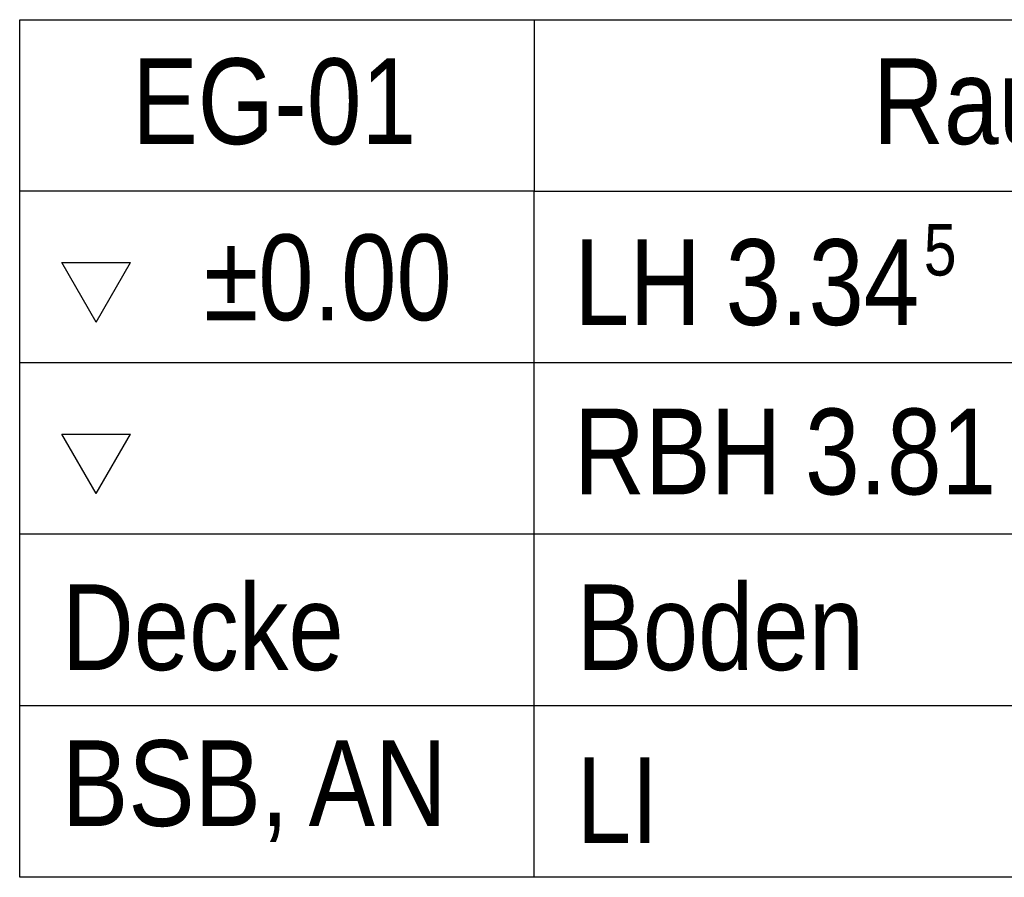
# Model space of a CAD drawing. Extents: x -297 to 573, y -46 to 548.
# Tile 224 of 256: x 229 to 258, y 400 to 425. Entities that reach past the tile are written whole.
import ezdxf

# ---------------------------------------------------------------- set-up
doc = ezdxf.new("R2010")
doc.units = 0
doc.layers.get('0').update_dxf_attribs({"lineweight": 35})
doc.layers.add('5_EG-RAUM', color=7, linetype='Continuous', lineweight=25)
doc.styles.get("Standard").update_dxf_attribs({"font": 'arial.ttf'})

# ---------------------------------------------------------------- blocks, each defined once
blk = doc.blocks.new('Referenz-A07ALD4Q1N', base_point=(-101.907, -12.836))
at = {"layer": '5_EG-RAUM', "color": 0, "lineweight": -2}
for p, q in [((229.099, 420.09), (229.099, 425.09)), ((229.099, 425.09), (244.099, 425.09)), ((244.099, 425.09), (244.099, 420.09)), ((244.099, 425.09), (274.2, 425.09)), ((229.099, 400.09), (229.099, 420.09)), ((244.099, 420.09), (229.099, 420.09)), ((244.099, 400.09), (244.099, 420.09)), ((244.099, 420.09), (274.2, 420.09)), ((231.332, 416.277), (230.332, 418.009)), ((230.332, 418.009), (232.332, 418.009)), ((231.332, 416.277), (232.332, 418.009)), ((274.2, 415.09), (229.099, 415.09)), ((231.332, 411.277), (230.332, 413.009)), ((230.332, 413.009), (232.332, 413.009)), ((231.332, 411.277), (232.332, 413.009)), ((274.2, 410.09), (229.099, 410.09)), ((274.2, 405.09), (229.099, 405.09)), ((274.2, 400.09), (229.099, 400.09))]:
    blk.add_line(p, q, dxfattribs=at)
at = {"layer": '5_EG-RAUM', "color": 0, "lineweight": -2, "attachment_point": 1}
for s, insert, char_height in [('{\\W0.82;\\fArial;EG-01}', (232.38, 423.963), 2.5), ('{\\W0.82;\\fArial;Raum}', (253.978, 423.963), 2.5), ('{\\W0.82;\\fArial;5}', (255.456, 419.133), 1.5), ('{\\W0.83;\\fArial;±0.00}', (234.464, 418.83), 2.5), ('{\\W0.83;\\fArial;LH}', (245.262, 418.69), 2.5), ('{\\W0.83;\\fArial;3.34}', (249.68, 418.69), 2.5), ('{\\W0.82;\\fArial;RBH}', (245.262, 413.753), 2.5), ('{\\W0.82;\\fArial;3.81}', (251.995, 413.753), 2.5), ('{\\W0.83;\\fArial;Decke}', (230.332, 408.63), 2.5), ('{\\W0.83;\\fArial;Boden}', (245.332, 408.63), 2.5), ('{\\W0.83;\\fArial;BSB,}', (230.332, 404.085), 2.5), ('{\\W0.83;\\fArial;AN}', (237.524, 404.085), 2.5), ('{\\W0.82;\\fArial;LI}', (245.332, 403.59), 2.5)]:
    blk.add_mtext(s, dxfattribs=dict(at, insert=insert, char_height=char_height))

msp = doc.modelspace()

# ---------------------------------------------------------------- block references
at = {"color": 251, "lineweight": 25, "ltscale": 0.25, "true_color": 0x585858}
msp.add_blockref('Referenz-A07ALD4Q1N', (-101.907, -12.836), dxfattribs=at)

doc.saveas('drawing.dxf')
